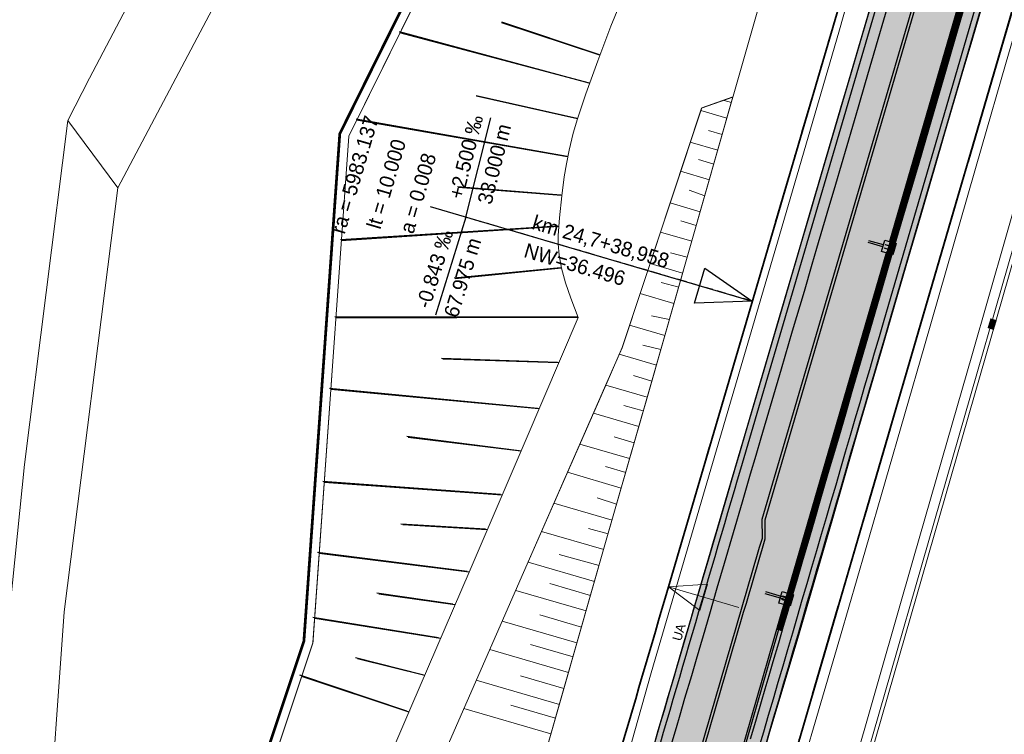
# Model space of a CAD drawing. Header units: millimetres. Extents: x -191 to 81095, y -508122 to 28741.
# Tile 70 of 255: x 4952 to 5006, y 9938 to 9977. Entities that reach past the tile are written whole.
import ezdxf
from ezdxf.enums import TextEntityAlignment as Align

# ---------------------------------------------------------------- set-up
doc = ezdxf.new("R2010")
doc.units = ezdxf.units.MM
for name, pattern in [('1', [0]), ('240620_Dorsten Achse$0$STRICHLINIE', [0.75, 0.5, -0.25]), ('AUSGEZOGEN', [2, 1, 1]), ('DASHED', [19.05, 12.7, -6.35]), ('Marx-Verm$0$1', [0]), ('STRICHPUNKT', [1, 0.5, -0.25, 0, -0.25]), ('VE22-087 DB - VST Hervest-Dorsten ALK VA2736$0$1', [0]), ('VERDECKT2', [4.7625, 3.175, -1.5875])]:
    doc.linetypes.add(name, pattern=pattern)
doc.layers.get('0').update_dxf_attribs({"color": 251})
for name, color, linetype, lineweight in [('240620_Dorsten Achse$0$EB-2236S-QPLIN-TXT', 7, 'Continuous', 35), ('240620_Dorsten Achse$0$EB-62236R-A-ACHSE', 1, 'Continuous', 35), ('240620_Dorsten Achse$0$EB-62273R-A-ACHSE', 1, 'Continuous', 35), ('240620_Dorsten Achse$0$EB-62273R-A-PFEIL-LIN', 1, 'Continuous', 18), ('240620_Dorsten Achse$0$EB-62273R-A-PFEIL-TXT', 1, 'Continuous', 18), ('240620_Dorsten Achse$0$EB-62273R-TS-FUSS', 250, '240620_Dorsten Achse$0$STRICHLINIE', 25), ('240620_Dorsten Achse$0$EB-62273R-TS-LIN', 250, 'Continuous', 25), ('240620_Dorsten Achse$0$EB-62273R-TS-TXT-025', 250, 'Continuous', 25), ('240620_Dorsten Achse$0$EB-62273S-LIN-BAHNSTEIG', 7, 'Continuous', 25), ('240620_Dorsten Achse$0$EB-62273S-LIN-KASTENRINNE', 7, 'Continuous', 25), ('BOESCHUNGEN', 251, '1', 25), ('EB-2236R-A-ACHSE', 2, 'Continuous', 35), ('Marx-Verm$0$BKanaele-txt', 251, 'Marx-Verm$0$1', 25), ('Marx-Verm$0$BOESCHUNGEN', 251, 'Marx-Verm$0$1', 25), ('Marx-Verm$0$L_BKanaele', 251, 'Marx-Verm$0$1', 18), ('Marx-Verm$0$S_B-BhnAxe', 251, 'Marx-Verm$0$1', 18), ('VE22-087 DB - VST Hervest-Dorsten ALK VA2736$0$AX_Bahnverkehr', 7, 'VE22-087 DB - VST Hervest-Dorsten ALK VA2736$0$1', 18), ('VE22-087 DB - VST Hervest-Dorsten ALK VA2736$0$AX_Flurstueck', 9, 'VE22-087 DB - VST Hervest-Dorsten ALK VA2736$0$1', 18), ('VE22-087 DB - VST Hervest-Dorsten ALK VA2736$0$AX_Gehoelz', 7, 'VE22-087 DB - VST Hervest-Dorsten ALK VA2736$0$1', 18), ('VE22-087 DB - VST Hervest-Dorsten ALK VA2736$0$AX_Gelaendekante', 7, 'VE22-087 DB - VST Hervest-Dorsten ALK VA2736$0$1', 18), ('VE22-087 DB - VST Hervest-Dorsten ALK VA2736$0$AX_Gleis', 7, 'VE22-087 DB - VST Hervest-Dorsten ALK VA2736$0$1', 18), ('VE22-087 DB - VST Hervest-Dorsten ALK VA2736$0$AX_SportFreizeitUndErholungsflaeche', 7, 'VE22-087 DB - VST Hervest-Dorsten ALK VA2736$0$1', 18), ('VE22-087 DB - VST Hervest-Dorsten ALK VA2736$0$AX_Strassenverkehr', 7, 'VE22-087 DB - VST Hervest-Dorsten ALK VA2736$0$1', 18), ('VE22-087 DB - VST Hervest-Dorsten ALK VA2736$0$AX_Strassenverkehrsanlage', 7, 'VE22-087 DB - VST Hervest-Dorsten ALK VA2736$0$1', 18)]:
    doc.layers.add(name, color=color, linetype=linetype, lineweight=lineweight)
doc.layers.add('B.E.P. KTB', color=1, linetype='DASHED', true_color=0xff0000)
for name, color, linetype in [('TTK-B-Böschung', 251, 'Continuous'), ('TTK-DB-Grenze', 110, 'AUSGEZOGEN'), ('TTK-P-Bahnsteig', 12, 'Continuous'), ('TTK-P-Blindenleitsystem', 42, 'Continuous'), ('TTK-P-Gleis', 162, 'Continuous'), ('XREF ALK Kataster', 251, 'Continuous'), ('XREF Nachvermessung', 7, 'Continuous')]:
    doc.layers.add(name, color=color, linetype=linetype)
doc.layers.add('TTK-P-Planfeststellungsgrenze 100', color=7, linetype='VERDECKT2', lineweight=50, true_color=0x000000)
doc.styles.add('240620_Dorsten Achse$0$PROVI', font='PROVI.SHX')
doc.styles.add('Marx-Verm$0$1', font='isocp')
doc.styles.get("Standard").update_dxf_attribs({"font": 'arial.ttf'})

# ---------------------------------------------------------------- blocks, each defined once
blk = doc.blocks.new('VE22-087 DB - VST Hervest-Dorsten ALK VA2736')
at = {"layer": 'VE22-087 DB - VST Hervest-Dorsten ALK VA2736$0$AX_Bahnverkehr', "color": 253, "linetype": 'VE22-087 DB - VST Hervest-Dorsten ALK VA2736$0$1', "lineweight": 13, "ltscale": 0.5, "true_color": 0x999999}
for points in [[(4993.531, 9982.198, 0), (4990.955, 9973.136, 0), (4990.939, 9973.076, 0), (4988.622, 9964.963, 0), (4986.304, 9956.85, 0), (4983.986, 9948.737, 0), (4981.668, 9940.624, 0), (4979.35, 9932.512, 0), (4977.032, 9924.399, 0), (4974.714, 9916.287, 0), (4972.396, 9908.175, 0), (4970.85, 9902.768, 0), (4969.304, 9897.36, 0), (4968.644, 9894.353, 0), (4966.92, 9886.503, 0), (4964.793, 9876.822, 0)], [(4982.26, 9883.016, 0), (4982.7, 9884.73, 0), (4983.982, 9889.22, 0), (4985.88, 9895.871, 0), (4987.74, 9902.383, 0), (4989.57, 9908.79, 0), (4991.544, 9915.703, 0), (4993.336, 9921.979, 0), (4995.236, 9928.535, 0), (4997.141, 9935.1, 0), (4998.985, 9941.532, 0), (5000.807, 9947.888, 0), (5002.654, 9954.33, 0), (5003.979, 9958.949, 0), (5005.838, 9965.436, 0), (5007.805, 9972.296, 0), (5009.764, 9979.129, 0)]]:
    blk.add_polyline3d(points, dxfattribs=at)
at = {"layer": 'VE22-087 DB - VST Hervest-Dorsten ALK VA2736$0$AX_Flurstueck', "linetype": 'VE22-087 DB - VST Hervest-Dorsten ALK VA2736$0$1', "lineweight": 13, "ltscale": 0.5}
for points in [[(4976.72, 9984.593, 0), (4969.96, 9970.944, 0), (4968.003, 9943.268, 0), (4963.962, 9931.131, 0), (4960.254, 9909.943, 0), (4954.232, 9875.53, 0)], [(4951.391, 9902.74, 0), (4953.481, 9931.909, 0), (4954.42, 9944.957, 0), (4957.352, 9968.122, 0), (4967.674, 9987.659, 0), (4967.445, 9987.782, 0), (4969.306, 9991.388, 0), (4971.391, 9995.428, 0), (4973.65, 10003.29, 0), (4972.263, 10003.721, 0), (4974.039, 10009.677, 0), (4961.598, 10026.411, 0), (4957.565, 10026.48, 0), (4957.554, 10026.588, 0), (4953.878, 10026.645, 0), (4941.672, 10026.802, 0)], [(4967.674, 9987.659, 0), (4957.352, 9968.122, 0), (4954.42, 9944.957, 0), (4953.481, 9931.909, 0), (4963.962, 9931.131, 0), (4968.003, 9943.268, 0), (4969.96, 9970.944, 0), (4976.72, 9984.593, 0)]]:
    blk.add_polyline3d(points, dxfattribs=at)
at = {"layer": 'VE22-087 DB - VST Hervest-Dorsten ALK VA2736$0$AX_Gehoelz', "color": 3, "linetype": 'VE22-087 DB - VST Hervest-Dorsten ALK VA2736$0$1', "lineweight": 13, "ltscale": 0.5, "true_color": 0x00ff00}
for points in [[(5009.764, 9979.129, 0), (5007.805, 9972.296, 0), (5005.838, 9965.436, 0), (5003.979, 9958.949, 0), (5002.654, 9954.33, 0), (5000.807, 9947.888, 0), (4998.985, 9941.532, 0), (4997.141, 9935.1, 0), (4995.236, 9928.535, 0), (4993.336, 9921.979, 0), (4991.544, 9915.703, 0), (4989.57, 9908.79, 0), (4987.74, 9902.383, 0), (4985.88, 9895.871, 0), (4983.982, 9889.22, 0), (4982.7, 9884.73, 0), (4982.26, 9883.016, 0)], [(4976.72, 9984.593, 0), (4969.96, 9970.944, 0), (4968.003, 9943.268, 0), (4963.962, 9931.131, 0), (4960.254, 9909.943, 0), (4954.232, 9875.53, 0)], [(4964.793, 9876.822, 0), (4966.92, 9886.503, 0), (4968.644, 9894.353, 0), (4969.304, 9897.36, 0), (4970.85, 9902.768, 0), (4972.396, 9908.175, 0), (4974.714, 9916.287, 0), (4977.032, 9924.399, 0), (4979.35, 9932.512, 0), (4981.668, 9940.624, 0), (4983.986, 9948.737, 0), (4986.304, 9956.85, 0), (4988.622, 9964.963, 0), (4990.939, 9973.076, 0), (4990.955, 9973.136, 0), (4993.531, 9982.198, 0)]]:
    blk.add_polyline3d(points, dxfattribs=at)
at = {"layer": 'VE22-087 DB - VST Hervest-Dorsten ALK VA2736$0$AX_Gelaendekante', "color": 251}
for p, q in [((4990.853, 9972.776), (4990.457, 9972.892)), ((4990.61, 9971.925), (4989.184, 9972.341)), ((4990.358, 9971.043), (4989.61, 9971.247)), ((4990.111, 9970.177), (4988.611, 9970.614)), ((4989.894, 9969.419), (4989.055, 9969.665)), ((4989.651, 9968.567), (4988.084, 9969.025)), ((4989.399, 9967.685), (4988.554, 9967.992)), ((4989.152, 9966.819), (4987.512, 9967.298)), ((4988.935, 9966.061), (4988.09, 9966.32)), ((4988.692, 9965.209), (4986.985, 9965.708)), ((4988.44, 9964.327), (4987.523, 9964.579)), ((4988.193, 9963.461), (4986.413, 9963.981)), ((4987.976, 9962.703), (4987.011, 9962.951)), ((4987.719, 9961.804), (4985.87, 9962.344)), ((4987.467, 9960.922), (4986.496, 9961.136)), ((4987.22, 9960.056), (4985.298, 9960.617)), ((4987.003, 9959.298), (4986.026, 9959.528)), ((4986.757, 9958.436), (4984.731, 9959.028)), ((4986.505, 9957.554), (4985.5, 9957.877)), ((4986.258, 9956.688), (4983.995, 9957.349)), ((4986.041, 9955.93), (4984.986, 9956.231)), ((4985.798, 9955.078), (4983.317, 9955.803)), ((4985.299, 9953.33), (4982.581, 9954.124)), ((4985.546, 9954.196), (4984.451, 9954.525)), ((4984.839, 9951.72), (4981.903, 9952.578)), ((4985.083, 9952.572), (4983.984, 9952.902)), ((4984.34, 9949.972), (4981.166, 9950.899)), ((4984.587, 9950.839), (4983.518, 9951.181)), ((4983.88, 9948.363), (4980.488, 9949.353)), ((4984.124, 9949.214), (4983.049, 9949.501)), ((4983.381, 9946.614), (4979.752, 9947.674)), ((4983.628, 9947.481), (4981.447, 9948.086)), ((4982.921, 9945.005), (4979.074, 9946.128)), ((4983.165, 9945.856), (4980.942, 9946.505)), ((4982.422, 9943.257), (4978.337, 9944.45)), ((4982.67, 9944.123), (4980.393, 9944.788)), ((4981.962, 9941.647), (4977.659, 9942.904)), ((4982.206, 9942.499), (4979.878, 9943.178)), ((4981.463, 9939.899), (4976.923, 9941.225)), ((4981.711, 9940.765), (4979.329, 9941.461)), ((4981.003, 9938.289), (4976.245, 9939.679)), ((4981.247, 9939.141), (4978.814, 9939.851))]:
    blk.add_line(p, q, dxfattribs=at)
at = {"layer": 'VE22-087 DB - VST Hervest-Dorsten ALK VA2736$0$AX_Gelaendekante', "color": 18, "linetype": 'VE22-087 DB - VST Hervest-Dorsten ALK VA2736$0$1', "lineweight": 13, "ltscale": 0.5, "true_color": 0x520000}
for points in [[(4970.293, 9932.59, 0), (4973.41, 9939.859, 0), (4976.526, 9947.128, 0), (4979.642, 9954.398, 0), (4982.49, 9961.042, 0), (4982.085, 9962.102, 0), (4981.804, 9962.923, 0), (4981.579, 9963.732, 0), (4981.451, 9964.437, 0), (4981.401, 9965.06, 0), (4981.4, 9965.515, 0), (4981.459, 9966.49, 0), (4981.587, 9967.693, 0), (4981.73, 9968.723, 0), (4981.848, 9969.442, 0), (4981.992, 9970.172, 0), (4982.222, 9971.104, 0), (4982.454, 9971.896, 0), (4982.699, 9972.654, 0), (4982.903, 9973.25, 0), (4983.562, 9975.063, 0), (4984.28, 9976.957, 0), (4984.93, 9978.56, 0)], [(5000.065, 10024.502, 0), (4996.984, 10014.411, 0), (4995.413, 10009.282, 0), (4990.717, 9993.941, 0), (4985.47, 9991.158, 0), (4981.445, 9989.864, 0), (4978.885, 9987.472, 0), (4976.72, 9984.593, 0), (4969.96, 9970.944, 0), (4968.003, 9943.268, 0), (4963.962, 9931.131, 0), (4960.346, 9919.649, 0), (4958.085, 9912.486, 0), (4955.939, 9905.685, 0), (4956.739, 9904.074, 0)]]:
    blk.add_polyline3d(points, dxfattribs=at)
at = {"layer": 'VE22-087 DB - VST Hervest-Dorsten ALK VA2736$0$AX_Gelaendekante', "color": 251, "linetype": 'VE22-087 DB - VST Hervest-Dorsten ALK VA2736$0$1', "lineweight": 13, "ltscale": 0.5}
for points in [[(4964.794, 9876.827, 0), (4966.921, 9886.508, 0), (4968.645, 9894.358, 0), (4969.305, 9897.365, 0), (4970.851, 9902.773, 0), (4972.397, 9908.181, 0), (4974.716, 9916.294, 0), (4977.034, 9924.406, 0), (4979.351, 9932.519, 0), (4981.67, 9940.632, 0), (4983.988, 9948.745, 0), (4986.307, 9956.858, 0), (4988.624, 9964.971, 0), (4990.941, 9973.086, 0)], [(4964.793, 9876.823, 0), (4966.92, 9886.503, 0), (4968.644, 9894.354, 0), (4969.304, 9897.36, 0), (4970.85, 9902.768, 0), (4972.396, 9908.176, 0), (4974.714, 9916.288, 0), (4977.032, 9924.4, 0), (4979.35, 9932.512, 0), (4981.668, 9940.625, 0), (4983.986, 9948.738, 0), (4986.305, 9956.851, 0), (4988.622, 9964.963, 0), (4990.939, 9973.077, 0)], [(4990.939, 9973.076, 0), (4989.231, 9972.481, 0)], [(4990.941, 9973.086, 0), (4989.233, 9972.49, 0)], [(4989.233, 9972.49, 0), (4986.019, 9962.793, 0), (4984.893, 9959.398, 0), (4984.062, 9957.502, 0), (4979.503, 9947.107, 0), (4974.943, 9936.71, 0), (4970.382, 9926.315, 0), (4965.823, 9915.921, 0), (4963.543, 9910.723, 0), (4960.621, 9904.064, 0), (4959.944, 9896.909, 0), (4957.556, 9887.34, 0), (4954.864, 9873.953, 0)], [(4989.231, 9972.481, 0), (4986.017, 9962.784, 0), (4984.891, 9959.389, 0), (4984.06, 9957.494, 0), (4979.501, 9947.099, 0), (4974.941, 9936.703, 0), (4970.381, 9926.309, 0), (4965.821, 9915.914, 0), (4963.542, 9910.717, 0), (4960.62, 9904.059, 0), (4959.943, 9896.904, 0), (4957.555, 9887.336, 0), (4954.863, 9873.949, 0)]]:
    blk.add_polyline3d(points, dxfattribs=at)
at = {"layer": 'VE22-087 DB - VST Hervest-Dorsten ALK VA2736$0$AX_Gleis', "color": 7, "linetype": 'VE22-087 DB - VST Hervest-Dorsten ALK VA2736$0$1', "lineweight": 13, "ltscale": 0.5}
for points in [[(4970.557, 9883.857, 0), (4972.696, 9892.465, 0), (4976.133, 9904.724, 0), (4979.304, 9916.034, 0), (4982.557, 9927.639, 0), (4985.424, 9937.864, 0), (4986.479, 9941.626, 0), (4990.044, 9953.808, 0), (4993.366, 9965.162, 0), (4996.719, 9976.621, 0), (4999.941, 9988.048, 0), (5003.15, 9999.722, 0), (5006.571, 10010.936, 0), (5009.913, 10022.009, 0), (5013.196, 10033.082, 0), (5015.581, 10042.143, 0), (5016.687, 10046.072, 0)], [(4978.766, 9881.837, 0), (4980.98, 9889.427, 0), (4984.121, 9900.258, 0), (4987.187, 9910.836, 0), (4990.504, 9922.144, 0), (4993.551, 9932.529, 0), (4996.813, 9943.653, 0), (4998.187, 9948.337, 0), (5001.403, 9959.496, 0), (5004.54, 9970.38, 0), (5005.83, 9974.853, 0), (5008.71, 9984.752, 0), (5011.716, 9995.081, 0), (5013.27, 10000.42, 0), (5015.02, 10006.436, 0), (5018.149, 10017.191, 0), (5021.59, 10029.015, 0), (5024.816, 10040.287, 0), (5026.437, 10045.972, 0)]]:
    blk.add_polyline3d(points, dxfattribs=at)
at = {"layer": 'VE22-087 DB - VST Hervest-Dorsten ALK VA2736$0$AX_SportFreizeitUndErholungsflaeche', "color": 253, "linetype": 'VE22-087 DB - VST Hervest-Dorsten ALK VA2736$0$1', "lineweight": 13, "ltscale": 0.5, "true_color": 0x999999}
blk.add_polyline3d([(4954.622, 9971.807, 0), (4952.245, 9953.012, 0), (4951.331, 9944.035, 0), (4949.939, 9930.361, 0), (4948.159, 9915.774, 0), (4946.602, 9903.015, 0), (4945.27, 9892.106, 0), (4944.815, 9880.857, 0), (4944.731, 9878.774, 0), (4944.486, 9876.21, 0), (4944.178, 9873.055, 0), (4949.218, 9872.503, 0), (4949.475, 9876.047, 0), (4954.232, 9875.53, 0), (4960.254, 9909.943, 0), (4963.962, 9931.131, 0), (4953.481, 9931.909, 0), (4954.42, 9944.957, 0), (4957.352, 9968.122, 0)], close=True, dxfattribs=at)
at = {"layer": 'VE22-087 DB - VST Hervest-Dorsten ALK VA2736$0$AX_Strassenverkehr', "color": 253, "linetype": 'VE22-087 DB - VST Hervest-Dorsten ALK VA2736$0$1', "lineweight": 13, "ltscale": 0.5, "true_color": 0x999999}
blk.add_polyline3d([(4951.331, 9944.035, 0), (4952.245, 9953.012, 0), (4954.622, 9971.807, 0), (4957.352, 9968.122, 0), (4967.674, 9987.659, 0), (4967.445, 9987.782, 0), (4969.306, 9991.388, 0), (4971.391, 9995.428, 0), (4973.65, 10003.29, 0), (4972.263, 10003.721, 0), (4974.039, 10009.677, 0), (4961.598, 10026.411, 0), (4957.565, 10026.48, 0), (4957.554, 10026.588, 0), (4953.878, 10026.645, 0), (4941.672, 10026.802, 0)], dxfattribs=at)
at = {"layer": 'VE22-087 DB - VST Hervest-Dorsten ALK VA2736$0$AX_Strassenverkehrsanlage', "color": 7, "linetype": 'VE22-087 DB - VST Hervest-Dorsten ALK VA2736$0$1', "lineweight": 13, "ltscale": 0.5, "true_color": 0xf7f7f0}
blk.add_polyline3d([(4954.622, 9971.807, 0), (4955.79, 9974.109, 0), (4961.15, 9984.317, 0)], dxfattribs=at)
blk = doc.blocks.new('Böschung')
at = {"layer": 'BOESCHUNGEN', "ltscale": 0.2}
for p, q in [((-21.78, 6.732, -36.784), (-23.061, 18.363, -36.784)), ((-25.571, 6.142, -36.784), (-29.622, 17.33, -36.784)), ((-17.584, 6.708, -36.784), (-17.814, 17.424, -36.784)), ((-30.038, 3.74, -36.784), (-33.757, 16.44, -36.784)), ((-35.437, 4.404, -36.784), (-37.586, 15.616, -36.784)), ((-40.523, 5.029, -36.784), (-42.571, 14.542, -36.784)), ((-45.065, 5.587, -36.784), (-46.371, 13.724, -36.784)), ((-48.99, 6.07, -36.784), (-49.847, 12.976, -36.784)), ((-53.321, 6.602, -36.784), (-53.082, 12.77, -36.784)), ((-19.625, 6.802, -36.784), (-19.984, 12.435, -36.784)), ((-23.903, 6.462, -36.784), (-25.044, 12.012, -36.784)), ((-15.946, 6.595, -36.784), (-15.734, 12.223, -36.784)), ((-37.933, 4.711, -36.784), (-38.923, 10.825, -36.784)), ((-27.71, 5.365, -36.784), (-29.881, 10.783, -36.784)), ((-51.172, 6.338, -36.784), (-51.314, 10.11, -36.784)), ((-47.004, 5.826, -36.784), (-47.597, 9.99, -36.784)), ((-42.564, 5.28, -36.784), (-43.596, 9.787, -36.784)), ((-32.717, 4.069, -36.784), (-34.297, 10.204, -36.784))]:
    blk.add_line(p, q, dxfattribs=at)
blk = doc.blocks.new('Marx-Verm$0$99')
at = {"color": 0}
blk.add_point((0, 0), dxfattribs=at)
blk = doc.blocks.new('Marx-Verm')
at = {"layer": 'Marx-Verm$0$BOESCHUNGEN', "ltscale": 0.2}
for p, q in [((2567408.601, 5726829.933), (2567403.232, 5726831.635)), ((2567408.056, 5726828.384), (2567397.666, 5726831.013)), ((2567407.422, 5726826.441), (2567401.897, 5726827.594)), ((2567406.916, 5726824.345), (2567395.364, 5726826.205)), ((2567406.612, 5726822.227), (2567400.958, 5726822.603)), ((2567406.477, 5726820.534), (2567394.614, 5726819.605)), ((2567406.656, 5726818.265), (2567400.856, 5726817.614)), ((2567407.603, 5726815.588), (2567394.372, 5726815.383)), ((2567406.573, 5726813.094), (2567400.24, 5726813.204)), ((2567405.527, 5726810.561), (2567394.148, 5726811.472)), ((2567404.568, 5726808.237), (2567398.41, 5726808.909)), ((2567403.572, 5726805.825), (2567393.856, 5726806.382)), ((2567402.787, 5726803.924), (2567398.168, 5726804.128)), ((2567401.825, 5726801.595), (2567393.634, 5726802.501)), ((2567401.079, 5726799.789), (2567396.907, 5726800.325)), ((2567400.315, 5726797.94), (2567393.43, 5726798.951)), ((2567399.476, 5726795.908), (2567395.803, 5726796.775)), ((2567398.65, 5726793.906), (2567392.768, 5726795.778))]:
    blk.add_line(p, q, dxfattribs=at)
at = {"layer": 'Marx-Verm$0$L_BKanaele', "ltscale": 0.2}
for p, q in [((2567450.615, 5726890.284, 36.612), (2567423.219, 5726790.16, 36.045)), ((2567450.811, 5726890.244, 36.612), (2567423.412, 5726790.108, 36.045))]:
    blk.add_line(p, q, dxfattribs=at)
at = {"layer": 'Marx-Verm$0$S_B-BhnAxe', "lineweight": 35, "xscale": 0.2, "yscale": 0.2, "zscale": 0.2, "rotation": 0.764742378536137}
blk.add_blockref('Marx-Verm$0$99', (2567414.217, 5726806.269), dxfattribs=at)
at = {"layer": 'Marx-Verm$0$BKanaele-txt', "insert": (2567430.47, 5726815.726, 36.1), "char_height": 0.36, "attachment_point": 1, "rotation": 253.7647, "style": 'Marx-Verm$0$1', "bg_fill": 1, "box_fill_scale": 1, "bg_fill_color": 7, "bg_fill_true_color": 16777215, "bg_fill_transparency": 0}
blk.add_mtext('KK', dxfattribs=at)
blk = doc.blocks.new('240620_Dorsten Achse$0$PVI_TSNW')
at = {"color": 0, "linetype": 'ByBlock', "lineweight": -2, "flags": 128}
blk.add_lwpolyline([(0, 7.5), (0, 0), (-1.25, 3.75), (1.25, 3.75), (0, 0)], dxfattribs=at)
blk = doc.blocks.new('Schcht Größe II')
at = {"color": 0}
blk.add_lwpolyline([(-0.325, 0.325), (0.325, 0.325), (0.325, -0.325), (-0.325, -0.325)], close=True, dxfattribs=at)
at = {"color": 0, "insert": (0, 0), "char_height": 0.5, "width": 0.65, "attachment_point": 5}
blk.add_mtext('II', dxfattribs=at)

msp = doc.modelspace()

# ---------------------------------------------------------------- hatches: boundary and pattern name
at = {"layer": 'TTK-P-Bahnsteig'}
h = msp.add_hatch(color=254, dxfattribs=at)
h.paths.add_polyline_path([(4974.501, 9894.481), (4979.933, 9892.957), (4981.292, 9897.788), (4982.322, 9901.451), (4983.653, 9906.179), (4984.784, 9910.159), (4985.099, 9911.257), (4985.523, 9912.739), (4985.875, 9913.966), (4986.162, 9914.969), (4986.705, 9916.862), (4986.95, 9917.719), (4987.196, 9918.576), (4987.561, 9919.848), (4987.902, 9921.039), (4988.512, 9923.168), (4988.57, 9923.372), (4988.894, 9924.493), (4989.306, 9925.911), (4989.699, 9927.263), (4990.033, 9928.414), (4990.25, 9929.161), (4990.489, 9929.984), (4990.765, 9930.931), (4991.041, 9931.882), (4991.414, 9933.165), (4991.658, 9934.003), (4991.974, 9935.083), (4992.277, 9936.121), (4992.752, 9937.749), (4993.036, 9938.719), (4993.349, 9939.793), (4993.55, 9940.48), (4993.763, 9941.208), (4993.987, 9941.975), (4994.286, 9942.997), (4994.552, 9943.906), (4994.795, 9944.739), (4994.934, 9945.214), (4995.269, 9946.358), (4995.584, 9947.436), (4995.978, 9948.785), (4996.271, 9949.787), (4996.554, 9950.755), (4996.993, 9952.256), (4997.4, 9953.649), (4997.598, 9954.328), (4997.943, 9955.507), (4998.305, 9956.744), (5000.216, 9963.289), (5000.509, 9964.292), (5001.068, 9966.205), (5001.949, 9969.224), (5002.482, 9971.048), (5003.45, 9974.36), (5003.927, 9975.996), (5004.454, 9977.801), (5005.254, 9980.539), (5005.621, 9981.795), (5005.885, 9982.7), (5007.53, 9988.332), (5008.459, 9991.514), (5016.037, 10017.469), (5020.405, 10032.417), (5020.405, 10032.417), (5020.485, 10032.692), (5020.485, 10032.691), (5018.654, 10033.228), (5018.654, 10033.228), (5018.65, 10033.23), (5018.65, 10033.23), (5015.632, 10022.941), (5015.632, 10022.941), (5015.632, 10022.941), (5012.863, 10013.501), (5012.67, 10013.558), (5009.982, 10014.342), (5009.185, 10014.576), (5007.897, 10010.184), (5007.492, 10008.803), (5006.899, 10006.784), (5006.171, 10004.3), (5006.128, 10004.154), (5005.709, 10002.727), (5004.125, 9997.326), (5003.753, 9996.058), (5003.401, 9994.861), (5002.772, 9992.715), (5002.341, 9991.246), (4999.37, 9981.12), (4999.317, 9980.937), (4998.634, 9978.609), (4998.015, 9976.501), (4997.319, 9974.129), (4996.929, 9972.798), (4996.309, 9970.685), (4995.956, 9969.483), (4995.692, 9968.584), (4995.42, 9967.656), (4995.226, 9966.994), (4994.664, 9965.08), (4994.406, 9964.2), (4993.976, 9962.735), (4993.711, 9961.832), (4993.339, 9960.562), (4992.729, 9958.485), (4992.403, 9957.373), (4990.649, 9951.394), (4989.991, 9949.149), (4989.173, 9946.355), (4988.326, 9943.46), (4987.64, 9941.114), (4986.989, 9938.887), (4986.21, 9936.212), (4985.898, 9935.116), (4985.339, 9933.22), (4985.191, 9932.709), (4984.978, 9931.975), (4984.823, 9931.44), (4984.745, 9931.172), (4984.26, 9929.501), (4984.157, 9929.145), (4983.683, 9927.511), (4982.599, 9923.732), (4982.285, 9922.624), (4982.123, 9922.053), (4981.599, 9920.204), (4980.598, 9916.626), (4980.6, 9916.625), (4980.05, 9914.707), (4979.797, 9913.827), (4977.305, 9904.857), (4976.736, 9902.761), (4976.375, 9901.431)])
h.paths.add_polyline_path([(5015.632, 10022.941), (5018.65, 10033.23), (5018.65, 10033.23), (5015.632, 10022.941)])

# ---------------------------------------------------------------- linework, layer by layer
at = {"layer": 'EB-2236R-A-ACHSE', "color": 251, "linetype": 'STRICHPUNKT', "ltscale": 10, "flags": 128}
msp.add_lwpolyline([(4859.502, 9422.799), (4872.511, 9471.077, 0.017829), (4877.336, 9491.914), (4880.465, 9508.02), (4883.328, 9522.752, -0.017829), (4892.816, 9563.73), (4973.336, 9862.553, -0.005234), (4993.14, 9933.103), (5038.787, 10089.402, -0.000207), (5041.243, 10097.8, -0.000622), (5043.007, 10103.796, -0.001037), (5045.268, 10111.383, -0.001452), (5047.324, 10118.162, -0.001867), (5049.623, 10125.563, -0.002282), (5051.83, 10132.469, -0.002696), (5054.241, 10139.759, -0.003111), (5056.621, 10146.683, -0.066775), (5124.742, 10280.593, -0.032347), (5164.803, 10331.303, -0.004102), (5170.572, 10337.602, -0.003555), (5176.723, 10344.115, -0.003008), (5182.611, 10350.188, -0.002461), (5188.975, 10356.61, -0.001914), (5194.843, 10362.429, -0.001367), (5201.444, 10368.889, -0.00082), (5206.677, 10373.967, -0.000273), (5214.02, 10381.059), (5282.892, 10447.511)], format="xyb", dxfattribs=at)

# ---------------------------------------------------------------- next in the draw order: block references
at = {"layer": 'XREF ALK Kataster', "color": 251}
msp.add_blockref('VE22-087 DB - VST Hervest-Dorsten ALK VA2736', (0, 0), dxfattribs=at)

# ---------------------------------------------------------------- next in the draw order: linework, layer by layer
at = {"layer": '240620_Dorsten Achse$0$EB-2236S-QPLIN-TXT', "color": 251}
msp.add_lwpolyline([(4957.019, 9802.003), (4960.462, 9814.782), (4967.819, 9842.085), (4972.165, 9858.214), (4978.705, 9882.257), (4985.717, 9907.323), (4991.187, 9926.396), (4996.298, 9943.92), (5000.365, 9957.846), (5003.226, 9967.643), (5007.183, 9981.192), (5010.739, 9993.367), (5014.748, 10007.097), (5018.773, 10020.878), (5022.828, 10034.763), (5026.886, 10048.658), (5031.45, 10064.286), (5035.031, 10076.549), (5039.484, 10091.79)], dxfattribs=at)
at = {"layer": '240620_Dorsten Achse$0$EB-62236R-A-ACHSE', "color": 251}
msp.add_line((4993.14, 9933.106), (5036.01, 10079.902), dxfattribs=at)
at = {"layer": '240620_Dorsten Achse$0$EB-62273R-A-ACHSE', "color": 251}
msp.add_line((4987.418, 9946.317), (5036.971, 10115.218), dxfattribs=at)
at = {"layer": '240620_Dorsten Achse$0$EB-62273R-A-ACHSE', "color": 251, "flags": 128}
msp.add_lwpolyline([(4977.73, 9912.778, -0.001364), (4979.973, 9920.71, -0.000974), (4982.522, 9929.563, -0.000584), (4984.556, 9936.546, -0.000195), (4987.418, 9946.317)], format="xyb", dxfattribs=at)
at = {"layer": '240620_Dorsten Achse$0$EB-62273R-A-PFEIL-LIN', "color": 251, "flags": 128}
msp.add_lwpolyline([(4991.256, 9945.191), (4987.418, 9946.317), (4989.548, 9946.474), (4989.126, 9945.034), (4987.418, 9946.317)], dxfattribs=at)
at = {"layer": '240620_Dorsten Achse$0$EB-62273R-TS-FUSS', "color": 251, "flags": 128}
msp.add_lwpolyline([(4991.998, 9961.927), (4976.347, 9966.519), (4976.347, 9966.519), (4976.347, 9966.519)], dxfattribs=at)
at = {"layer": '240620_Dorsten Achse$0$EB-62273R-TS-LIN', "color": 251}
for p, q in [((4976.35, 9966.518), (4977.714, 9971.949)), ((4987.864, 9963.14), (4974.43, 9967.081)), ((4976.35, 9966.518), (4974.702, 9961.166))]:
    msp.add_line(p, q, dxfattribs=at)
at = {"layer": '240620_Dorsten Achse$0$EB-62273S-LIN-BAHNSTEIG', "color": 251, "flags": 128}
for points in [[(4977.095, 9893.886, -0.0001), (4977.238, 9894.425), (4979.841, 9904.064, -0.000458), (4980.516, 9906.522), (4981.917, 9911.561, 0.000045), (4982.513, 9913.692), (4985.134, 9922.93), (4985.243, 9923.31), (4988.018, 9932.917, -0.000625), (4992.7, 9948.938), (4992.693, 9949.983), (5001.099, 9978.635), (5002.278, 9980.52), (5010.965, 10010.13), (5011.744, 10009.903), (5014.452, 10019.176)], [(4977.095, 9893.886, -0.0001), (4977.238, 9894.425), (4979.841, 9904.064, -0.000458), (4980.516, 9906.522), (4981.917, 9911.561, 0.000045), (4982.513, 9913.692), (4985.134, 9922.93), (4985.243, 9923.31), (4988.018, 9932.917, -0.000625), (4992.7, 9948.938), (4992.693, 9949.983), (5001.099, 9978.635), (5002.278, 9980.52), (5010.965, 10010.13), (5011.744, 10009.903), (5014.452, 10019.176)], [(4979.679, 9893.171, -0.00004), (4979.828, 9893.706), (4982.521, 9903.297, -0.000712), (4985.245, 9912.896), (4987.892, 9922.122), (4988.001, 9922.501), (4990.786, 9932.105, -0.000061), (4999.201, 9960.901), (5016.08, 10018.698)], [(4979.972, 9893.09, -0.00004), (4980.121, 9893.625), (4982.813, 9903.214, -0.000712), (4985.537, 9912.811), (4988.183, 9922.036), (4988.293, 9922.416), (4991.078, 9932.02, -0.000061), (4999.492, 9960.816), (5016.372, 10018.613)], [(4974.531, 9894.596, -0.0001), (4974.675, 9895.136), (4977.284, 9904.796, -0.000457), (4977.96, 9907.258), (4979.362, 9912.304, 0.000045), (4979.959, 9914.437), (4982.581, 9923.679), (4982.69, 9924.058), (4985.466, 9933.666, -0.00067), (4991.079, 9952.862), (5009.214, 10014.678)], [(4974.824, 9894.515, -0.0001), (4974.968, 9895.055), (4977.576, 9904.713, -0.000457), (4978.252, 9907.174), (4979.654, 9912.219, 0.000045), (4980.251, 9914.352), (4982.873, 9923.593), (4982.982, 9923.973), (4985.757, 9933.58, -0.00067), (4991.37, 9952.776), (5009.506, 10014.592)], [(4976.941, 9893.929, -0.0001), (4977.084, 9894.468), (4979.687, 9904.108, -0.000458), (4980.363, 9906.566), (4981.763, 9911.606, 0.000045), (4982.359, 9913.737), (4984.98, 9922.975), (4985.089, 9923.355), (4987.865, 9932.962, -0.000625), (4992.546, 9948.983), (4992.54, 9950.028), (5000.946, 9978.68), (5002.124, 9980.565), (5010.811, 10010.175), (5011.591, 10009.948), (5012.676, 10013.663)], [(4976.941, 9893.929, -0.0001), (4977.084, 9894.468), (4979.687, 9904.108, -0.000458), (4980.363, 9906.566), (4981.763, 9911.606, 0.000045), (4982.359, 9913.737), (4984.98, 9922.975), (4985.089, 9923.355), (4987.865, 9932.962, -0.000625), (4992.546, 9948.983), (4992.54, 9950.028), (5000.946, 9978.68), (5002.124, 9980.565), (5010.811, 10010.175), (5011.591, 10009.948), (5012.676, 10013.663)]]:
    msp.add_lwpolyline(points, format="xyb", dxfattribs=at)
at = {"layer": '240620_Dorsten Achse$0$EB-62273S-LIN-KASTENRINNE', "color": 251, "flags": 128}
msp.add_lwpolyline([(4977.095, 9893.886, -0.0001), (4977.238, 9894.425), (4979.841, 9904.064, -0.000458), (4980.516, 9906.522), (4981.917, 9911.561, 0.000045), (4982.513, 9913.692), (4985.134, 9922.93), (4985.243, 9923.31), (4988.018, 9932.917, -0.000625), (4992.7, 9948.938), (4992.693, 9949.983), (5001.099, 9978.635), (5002.278, 9980.52), (5010.965, 10010.13), (5011.744, 10009.903), (5012.829, 10013.618)], format="xyb", dxfattribs=at)
at = {"layer": 'B.E.P. KTB', "color": 4, "ltscale": 3}
for p, q in [((4999.127, 9964.904), (4998.326, 9965.137)), ((4999.155, 9965), (4998.354, 9965.233)), ((4993.826, 9945.724), (4992.731, 9946.04)), ((4993.798, 9945.628), (4992.704, 9945.944))]:
    msp.add_line(p, q, dxfattribs=at)
for points in [[(5004.896, 9983.764), (4999.49, 9965.186)], [(5004.994, 9983.736), (4999.586, 9965.158)], [(4999.404, 9964.534), (4993.918, 9945.684), (4988.346, 9926.353), (4982.853, 9907.296)], [(4999.328, 9964.629), (4993.826, 9945.724)], [(4993.798, 9945.628), (4988.286, 9926.507)]]:
    msp.add_lwpolyline(points, dxfattribs=at)
at = {"layer": 'TTK-DB-Grenze', "color": 251, "const_width": 0.05}
msp.add_lwpolyline([(5042.846, 10045.804), (5013.851, 10046.122), (5009.654, 10045.102), (5007.169, 10043.449), (5006.72, 10042.514), (5004.604, 10036.158), (5002.764, 10036.604), (5000.938, 10031.571), (4996.739, 10033.18), (4996.007, 10031.813), (5001.641, 10029.62), (4990.718, 9993.94), (4984.092, 9990.71), (4981.017, 9989.392), (4978.885, 9987.471), (4976.72, 9984.592), (4969.959, 9970.942), (4968.003, 9943.264), (4963.962, 9931.127), (4950.021, 9850.135), (4938.687, 9799.641, 0.535789), (4943.835, 9790.959), (4974.558, 9795.909)], format="xyb", dxfattribs=at)
at = {"layer": 'TTK-P-Bahnsteig', "color": 251}
for points in [[(4979.933, 9892.957), (4982.67, 9902.688), (4986.95, 9917.719), (4988.512, 9923.168), (4990.033, 9928.414), (4991.296, 9932.759), (4992.752, 9937.749), (4994.453, 9943.392), (4996.396, 9950.081), (4998.305, 9956.744), (5000.216, 9963.289), (5004.454, 9977.801), (5008.459, 9991.514), (5016.037, 10017.469), (5020.487, 10032.699)], [(4974.501, 9894.481), (4976.375, 9901.431), (4977.305, 9904.857), (4979.797, 9913.827), (4980.502, 9916.283), (4981.599, 9920.204), (4982.123, 9922.053), (4982.599, 9923.732), (4983.683, 9927.511), (4984.26, 9929.501), (4984.823, 9931.44), (4985.339, 9933.22), (4986.21, 9936.212), (4986.989, 9938.887), (4987.64, 9941.114), (4988.326, 9943.46), (4989.173, 9946.355), (4989.991, 9949.149), (4990.649, 9951.394), (4992.403, 9957.373), (4993.711, 9961.832), (4995.42, 9967.656), (4995.956, 9969.483), (4999.37, 9981.12)], [(4986.656, 9937.745), (4986.989, 9938.887), (4987.195, 9939.59), (4987.457, 9940.49), (4987.823, 9941.739), (4988.081, 9942.622), (4988.462, 9943.922), (4988.808, 9945.108), (4989.221, 9946.52), (4989.617, 9947.872), (4990.599, 9951.224), (4991.044, 9952.74), (4991.346, 9953.77), (4991.624, 9954.718), (4992.729, 9958.485), (4993.339, 9960.562), (4993.976, 9962.735), (4994.406, 9964.2), (4994.664, 9965.08), (4995.226, 9966.994), (4995.692, 9968.584), (4996.309, 9970.685), (4996.929, 9972.798), (4997.319, 9974.129), (4998.015, 9976.501), (4998.634, 9978.609)], [(5004.454, 9977.801), (5003.927, 9975.996), (5003.45, 9974.36), (5002.482, 9971.048), (5001.949, 9969.224), (5001.068, 9966.205), (5000.509, 9964.292), (4999.923, 9962.286), (4999.029, 9959.223), (4998.756, 9958.287), (4998.305, 9956.744), (4997.943, 9955.507), (4997.598, 9954.328), (4997.4, 9953.649), (4996.993, 9952.256), (4996.554, 9950.755), (4996.271, 9949.787), (4995.978, 9948.785), (4995.584, 9947.436), (4995.269, 9946.358), (4994.934, 9945.214), (4994.795, 9944.739), (4994.552, 9943.906), (4994.286, 9942.997), (4993.987, 9941.975), (4993.763, 9941.208), (4993.55, 9940.48), (4993.349, 9939.793), (4993.036, 9938.719), (4992.752, 9937.749)]]:
    msp.add_lwpolyline(points, dxfattribs=at)
at = {"layer": 'TTK-P-Blindenleitsystem', "color": 255}
for points in [[(4987.52, 9937.492), (4987.853, 9938.635), (4988.058, 9939.337), (4988.321, 9940.237), (4988.687, 9941.486), (4988.945, 9942.369), (4989.325, 9943.67), (4989.672, 9944.855), (4990.085, 9946.267), (4990.481, 9947.619), (4991.463, 9950.971), (4991.907, 9952.487), (4992.209, 9953.516), (4992.487, 9954.465), (4993.593, 9958.232), (4994.202, 9960.308), (4994.84, 9962.482), (4995.27, 9963.947), (4995.528, 9964.826), (4996.089, 9966.74), (4996.556, 9968.33), (4997.172, 9970.431), (4997.792, 9972.545), (4998.183, 9973.876), (4998.879, 9976.247), (4999.497, 9978.356)], [(5003.591, 9978.053), (5003.063, 9976.248), (5002.586, 9974.612), (5001.618, 9971.3), (5001.086, 9969.476), (5000.204, 9966.458), (4999.645, 9964.544), (4999.059, 9962.538), (4998.165, 9959.475), (4997.892, 9958.539), (4997.441, 9956.997), (4997.079, 9955.76), (4996.735, 9954.581), (4996.536, 9953.902), (4996.129, 9952.509), (4995.69, 9951.007), (4995.407, 9950.04), (4995.114, 9949.037), (4994.72, 9947.688), (4994.405, 9946.61), (4994.07, 9945.467), (4993.931, 9944.992), (4993.688, 9944.158), (4993.422, 9943.249), (4993.123, 9942.228), (4992.899, 9941.46), (4992.687, 9940.733), (4992.486, 9940.045), (4992.172, 9938.971), (4991.888, 9938.002)], [(5003.303, 9978.138), (5002.775, 9976.333), (5002.298, 9974.696), (5001.33, 9971.384), (5000.798, 9969.56), (4999.916, 9966.542), (4999.357, 9964.628), (4998.771, 9962.622), (4997.877, 9959.559), (4997.604, 9958.624), (4997.153, 9957.081), (4996.791, 9955.844), (4996.447, 9954.665), (4996.248, 9953.986), (4995.841, 9952.593), (4995.402, 9951.091), (4995.119, 9950.124), (4994.826, 9949.122), (4994.432, 9947.772), (4994.117, 9946.694), (4993.782, 9945.551), (4993.643, 9945.076), (4993.4, 9944.242), (4993.32, 9943.97)], [(5003.351, 9978.124), (5002.823, 9976.319), (5002.346, 9974.682), (5001.378, 9971.37), (5000.846, 9969.546), (4999.964, 9966.528), (4999.405, 9964.614), (4998.819, 9962.608), (4997.925, 9959.545), (4997.652, 9958.61), (4997.201, 9957.067), (4996.839, 9955.83), (4996.495, 9954.651), (4996.296, 9953.972), (4995.889, 9952.579), (4995.45, 9951.077), (4995.167, 9950.11), (4994.874, 9949.108), (4994.48, 9947.758), (4994.165, 9946.68), (4993.83, 9945.537), (4993.691, 9945.062), (4993.448, 9944.228), (4993.368, 9943.956)], [(5003.399, 9978.109), (5002.871, 9976.304), (5002.394, 9974.668), (5001.426, 9971.356), (5000.894, 9969.532), (5000.012, 9966.514), (4999.453, 9964.6), (4998.867, 9962.594), (4997.973, 9959.531), (4997.7, 9958.596), (4997.249, 9957.053), (4996.887, 9955.816), (4996.543, 9954.637), (4996.344, 9953.958), (4995.937, 9952.565), (4995.498, 9951.063), (4995.215, 9950.096), (4994.922, 9949.094), (4994.528, 9947.744), (4994.213, 9946.666), (4993.878, 9945.523), (4993.739, 9945.048), (4993.496, 9944.214), (4993.416, 9943.942)], [(5003.447, 9978.095), (5002.919, 9976.29), (5002.442, 9974.654), (5001.474, 9971.342), (5000.942, 9969.518), (5000.06, 9966.5), (4999.501, 9964.586), (4998.915, 9962.58), (4998.021, 9959.517), (4997.748, 9958.582), (4997.297, 9957.039), (4996.935, 9955.802), (4996.591, 9954.623), (4996.392, 9953.944), (4995.985, 9952.551), (4995.546, 9951.049), (4995.263, 9950.082), (4994.97, 9949.08), (4994.576, 9947.73), (4994.261, 9946.652), (4993.926, 9945.509), (4993.787, 9945.034), (4993.544, 9944.2), (4993.464, 9943.927)], [(5003.495, 9978.081), (5002.967, 9976.276), (5002.49, 9974.64), (5001.522, 9971.328), (5000.99, 9969.504), (5000.108, 9966.486), (4999.549, 9964.572), (4998.963, 9962.566), (4998.069, 9959.503), (4997.796, 9958.568), (4997.345, 9957.025), (4996.983, 9955.788), (4996.639, 9954.609), (4996.44, 9953.93), (4996.033, 9952.537), (4995.594, 9951.035), (4995.311, 9950.068), (4995.018, 9949.065), (4994.624, 9947.716), (4994.309, 9946.638), (4993.974, 9945.495), (4993.835, 9945.02), (4993.592, 9944.186), (4993.512, 9943.913)], [(5003.543, 9978.067), (5003.015, 9976.262), (5002.538, 9974.626), (5001.57, 9971.314), (5001.038, 9969.49), (5000.156, 9966.472), (4999.597, 9964.558), (4999.011, 9962.552), (4998.117, 9959.489), (4997.844, 9958.554), (4997.393, 9957.011), (4997.031, 9955.774), (4996.687, 9954.595), (4996.488, 9953.916), (4996.081, 9952.523), (4995.642, 9951.021), (4995.359, 9950.054), (4995.066, 9949.051), (4994.672, 9947.702), (4994.357, 9946.624), (4994.022, 9945.481), (4993.883, 9945.006), (4993.64, 9944.172), (4993.56, 9943.899)]]:
    msp.add_lwpolyline(points, dxfattribs=at)
at = {"layer": 'TTK-P-Gleis', "color": 251, "linetype": 'STRICHPUNKT', "ltscale": 5, "transparency": 33554687, "flags": 128}
msp.add_lwpolyline([(4956.424, 9828.329), (4959.144, 9839.665, -0.000112), (4962.433, 9853.363, -0.000658), (4964.528, 9862.026, -0.000609), (4965.951, 9867.848, -0.000787), (4967.273, 9873.194, -0.00093), (4968.693, 9878.848, -0.001012), (4970.095, 9884.342, -0.004267), (4976.247, 9907.431, -0.001012), (4977.765, 9912.894, -0.00093), (4979.347, 9918.505, -0.000787), (4980.86, 9923.8, -0.000609), (4982.522, 9929.558, -0.000658), (4985.016, 9938.114, -0.000112), (4988.979, 9951.633), (5013.132, 10033.961), (5016.274, 10044.6)], format="xyb", dxfattribs=at)
at = {"layer": 'TTK-P-Planfeststellungsgrenze 100', "color": 251, "ltscale": 2, "const_width": 0.15, "flags": 128}
msp.add_lwpolyline([(4968.094, 9794.463), (4968.094, 9794.463), (4973.036, 9813.205), (5011.093, 9926.649), (5036.611, 10010.672), (5046.106, 10041.346), (5049.146, 10040.049), (5053.692, 10040.845), (5057.785, 10049.418), (5068.793, 10053.109), (5111.953, 10052.501), (5130.957, 10053.343), (5140.45, 10034.472), (5155.641, 10043.774), (5148.26, 10059.136), (5175.542, 10069.356), (5165.909, 10097.601), (5148.226, 10095.355), (5135.588, 10095.855), (5135.559, 10098.457), (5128.48, 10098.382), (5128.34, 10093.819), (5110.716, 10089.986), (5085.478, 10089.418), (5085.012, 10094.318), (5077.205, 10093.731), (5061.748, 10061.335), (5017.113, 10061.358), (5015.555, 10055.788), (5008.307, 10055.769), (5008.349, 10050.615), (4997.136, 10050.503), (4997.215, 10047.316), (4994.03, 10047.268), (4992.305, 10047.753), (4989.034, 10036.825), (4980.865, 10040.773), (4979.48, 10038.145), (4989.931, 10033.218), (4989.162, 10030.954), (4996.608, 10028.038), (4994.671, 10024.295), (4995.634, 10021.526), (4996.282, 10020.129), (4996.599, 10018.566), (4997.624, 10018.205), (4990.303, 9994.294), (4983.884, 9991.165), (4980.744, 9989.818), (4978.515, 9987.81), (4976.292, 9984.855), (4969.467, 9971.076), (4967.508, 9943.363), (4963.475, 9931.249), (4949.53, 9850.232), (4938.211, 9799.805, 0.535585), (4943.863, 9790.457)], format="xyb", close=True, dxfattribs=at)

# ---------------------------------------------------------------- next in the draw order: block references
at = {"layer": '240620_Dorsten Achse$0$EB-62273R-TS-LIN', "color": 251, "xscale": 0.8, "yscale": 0.8, "rotation": 73.64928277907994}
msp.add_blockref('240620_Dorsten Achse$0$PVI_TSNW', (4991.998, 9961.927), dxfattribs=at)
at = {"layer": 'B.E.P. KTB', "color": 4, "linetype": 'Continuous'}
for p, rotation in [((4999.452, 9964.859), 73.77376836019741), ((4993.852, 9945.66), 73.9655081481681)]:
    msp.add_blockref('Schcht Größe II', p, dxfattribs=dict(at, rotation=rotation))
at = {"layer": 'TTK-B-Böschung', "color": 251, "rotation": 73.65584438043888}
msp.add_blockref('Böschung', (4994.468, 9988.833, 6.109), dxfattribs=at)
at = {"layer": 'XREF Nachvermessung', "color": 251, "rotation": 359.2603692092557}
msp.add_blockref('Marx-Verm', (-2636136.569, -5683235.662), dxfattribs=at)

# ---------------------------------------------------------------- next in the draw order: texts
at = {"layer": '240620_Dorsten Achse$0$EB-62273R-A-PFEIL-TXT', "color": 251, "style": '240620_Dorsten Achse$0$PROVI'}
msp.add_text('UA', height=0.5, rotation=73.6493, dxfattribs=at).set_placement((4987.885, 9944.356), align=Align.TOP_RIGHT)
at = {"layer": '240620_Dorsten Achse$0$EB-62273R-TS-TXT-025', "color": 251, "style": '240620_Dorsten Achse$0$PROVI'}
for s, p in [('ra = 5983.137', (4970.662, 9968.729)), ('lt = 10.000', (4972.39, 9968.222)), ('a = 0.008', (4974.117, 9967.716))]:
    msp.add_text(s, height=0.8, rotation=73.6493, dxfattribs=at).set_placement(p, align=Align.CENTER)
for s, rotation, p in [('+2.500 ‰', 75.8993, (4976.353, 9969.816)), ('33.000 m', 75.8993, (4977.905, 9969.427)), ('-0.843 ‰', 72.8908, (4974.644, 9963.695)), ('67.975 m', 72.8908, (4976.173, 9963.224))]:
    msp.add_text(s, height=0.8, rotation=rotation, dxfattribs=at).set_placement(p, align=Align.MIDDLE_CENTER)
msp.add_text('km 24,7+38,958', height=0.8, rotation=343.6493, dxfattribs=at).set_placement((4979.917, 9965.888))
msp.add_text('NW=36.496', height=0.8, rotation=343.6493, dxfattribs=at).set_placement((4979.691, 9965.121), align=Align.TOP_LEFT)

doc.saveas('drawing.dxf')
